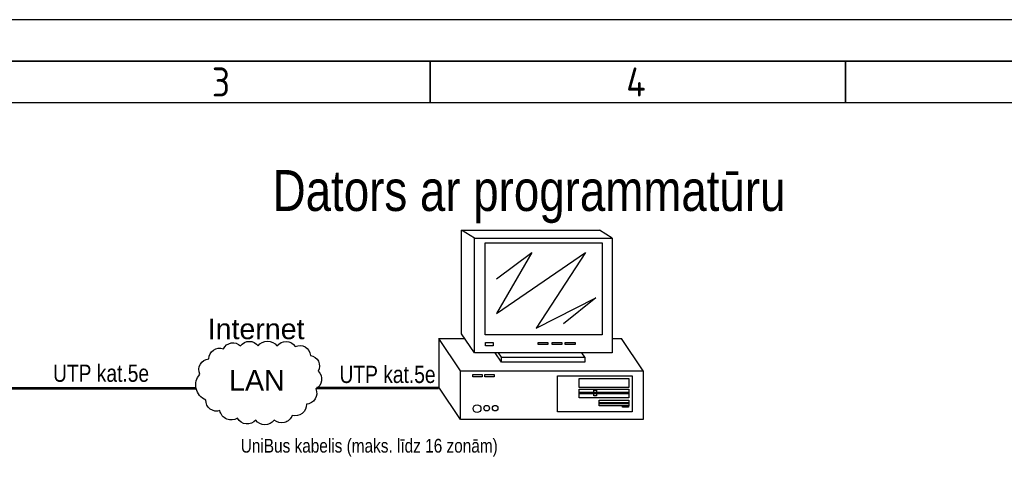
# Model space of a CAD drawing. Header units: millimetres. Extents: x -1662057 to -197461, y -941126 to 63888.
# Tile 8 of 209: x -1615233 to -1599149, y -849343 to -842181. Entities that reach past the tile are written whole.
import ezdxf

# ---------------------------------------------------------------- set-up
doc = ezdxf.new("R2010")
doc.units = ezdxf.units.MM
doc.linetypes.add('DASHEDX2', pattern=[1.5, 1, -0.5])
doc.layers.add('ESS AS', color=5, linetype='CONTINUOUS')
doc.layers.add('Rasējuma lapa', color=7, linetype='CONTINUOUS')
doc.styles.add('ISO', font='iso')
doc.styles.add('LV', font='arial.ttf')

# ---------------------------------------------------------------- blocks, each defined once
blk = doc.blocks.new('A2_L')
at = {"layer": 'Rasējuma lapa'}
blk.add_line((0, 420), (-594, 420), dxfattribs=at)
at = {"layer": 'Rasējuma lapa', "lineweight": 35}
for p, q in [((-5, 415), (-579, 415)), ((-442, 410), (-442, 415)), ((-392, 410), (-392, 415))]:
    blk.add_line(p, q, dxfattribs=at)
at = {"layer": 'Rasējuma lapa', "lineweight": 30}
blk.add_line((-10, 410), (-574, 410), dxfattribs=at)
at = {"layer": 'Rasējuma lapa', "style": 'ISO'}
for s, p in [('3', (-468.3, 410.75)), ('4', (-418.4, 410.75))]:
    blk.add_text(s, height=3.5, dxfattribs=at).set_placement(p)
blk = doc.blocks.new('*U1302')
at = {"layer": 'Rasējuma lapa'}
blk.add_blockref('A2_L', (0, 0), dxfattribs=at)

msp = doc.modelspace()

# ---------------------------------------------------------------- linework, layer by layer
at = {"layer": 'ESS AS', "linetype": 'Continuous', "ltscale": 0.7}
for p, q in [((-1608014.55454, -847309.79826), (-1608014.55454, -845620.25718)), ((-1608013.30696, -845620.25718), (-1605763.91712, -845620.25718)), ((-1607803.08944, -845746.34234), (-1608013.30696, -845620.25718)), ((-1605553.6996, -845746.34234), (-1605763.91712, -845620.25718)), ((-1607803.08944, -845746.34234), (-1605553.6996, -845746.34234)), ((-1607803.08944, -847619.40736), (-1607803.08944, -845746.34234)), ((-1605553.6996, -845746.34234), (-1605553.6996, -847619.40736)), ((-1607803.08944, -847619.40736), (-1608014.55454, -847309.79826)), ((-1608387.71292, -847385.40528), (-1607962.91443, -847385.40528)), ((-1605553.6996, -847385.40528), (-1605403.49745, -847385.40528)), ((-1605553.6996, -847619.40736), (-1607803.08944, -847619.40736)), ((-1607361.44551, -847773.86167), (-1607466.93885, -847619.40736)), ((-1607361.44551, -847690.85561), (-1607410.24515, -847619.40736)), ((-1606000.33386, -847690.85561), (-1606049.13349, -847619.40736)), ((-1608034.64729, -847914.96293), (-1605050.43183, -847914.96293)), ((-1608034.64729, -848708.94917), (-1608034.64729, -847914.96293)), ((-1605050.43183, -847914.96293), (-1605050.43183, -848708.94917)), ((-1608034.64729, -848708.94917), (-1608387.71292, -848179.51858)), ((-1605050.43183, -848708.94917), (-1608034.64729, -848708.94917))]:
    msp.add_line(p, q, dxfattribs=at)
for points in [[(-1607630.92316, -845827.24698), (-1605720.25176, -845827.24698), (-1605720.25176, -847325.90914), (-1607630.92316, -847325.90914)], [(-1607361.44551, -847690.85561), (-1606000.33386, -847690.85561), (-1606000.33386, -847773.86167), (-1607361.44551, -847773.86167)], [(-1606445.22819, -847994.11639), (-1605226.96464, -847994.11639), (-1605226.96464, -848585.31567), (-1606445.22819, -848585.31567)]]:
    msp.add_lwpolyline(points, close=True, dxfattribs=at)
at = {"layer": 'ESS AS', "color": 0, "linetype": 'Continuous'}
msp.add_lwpolyline([(-1607446.25408, -846412.17846), (-1606864.48901, -845984.70249), (-1607446.25408, -846976.44672), (-1605991.8414, -845984.70249), (-1606796.04605, -847215.83326), (-1605820.73403, -846719.96115), (-1606351.16688, -847147.43711)], dxfattribs=at)
at = {"layer": 'ESS AS', "color": 6, "linetype": 'Continuous'}
msp.add_lwpolyline([(-1612289.1742, -847969.27941, -0.52056705), (-1612145.03712, -847719.59417, -0.52056705), (-1611904.81008, -847556.33797, -0.52056705), (-1611626.14493, -847508.32111, -0.52056705), (-1611337.87078, -847508.32111, -0.52056705), (-1611030.37863, -847508.32111, -0.52056705), (-1610732.49548, -847517.92486, -0.52056705), (-1610482.65732, -847661.9745, -0.52056705), (-1610357.74036, -847921.26349, -0.52056705), (-1610396.17635, -848209.36277, -0.52056705), (-1610549.92242, -848459.04801, -0.52056705), (-1610780.54046, -848641.51077, -0.52056705), (-1611078.42361, -848718.33793, -0.52056705), (-1611376.30676, -848718.33793, -0.52056705), (-1611674.18991, -848689.52763, -0.52056705), (-1611962.46406, -848564.68454, -0.52056705), (-1612193.08424, -848391.82553, -0.52056705)], format="xyb", close=True, dxfattribs=at)
at = {"layer": 'ESS AS', "linetype": 'Continuous', "ltscale": 0.7}
for points in [[(-1608387.71292, -847385.40528), (-1608387.71292, -848179.51858)], [(-1608034.64729, -847914.96293), (-1608387.71292, -847385.40528)], [(-1605050.43183, -847914.96293), (-1605403.49745, -847385.40528)]]:
    msp.add_lwpolyline(points, dxfattribs=at)
at = {"layer": 'ESS AS', "color": 0, "linetype": 'Continuous', "ltscale": 0.7}
for points in [[(-1607622.81388, -847451.29382), (-1607498.6795, -847451.29382), (-1607498.6795, -847504.52977), (-1607622.81388, -847504.52977)], [(-1606764.47766, -847451.29382), (-1606604.7872, -847451.29382), (-1606604.7872, -847486.66771), (-1606764.47766, -847486.66771)], [(-1606534.29883, -847451.29382), (-1606374.60837, -847451.29382), (-1606374.60837, -847486.66771), (-1606534.29883, -847486.66771)], [(-1606321.58615, -847451.29382), (-1606161.89569, -847451.29382), (-1606161.89569, -847486.66771), (-1606321.58615, -847486.66771)], [(-1607832.53906, -847972.40172), (-1607679.08651, -847972.40172), (-1607679.08651, -848014.78034), (-1607832.53906, -848014.78034)], [(-1607636.04494, -847972.40172), (-1607482.59238, -847972.40172), (-1607482.59238, -848014.78034), (-1607636.04494, -848014.78034)], [(-1606092.16256, -848038.24619), (-1605279.98686, -848038.24619), (-1605279.98686, -848188.49767), (-1606092.16256, -848188.49767)], [(-1606092.16256, -848214.76541), (-1605279.98686, -848214.76541), (-1605279.98686, -848355.91074), (-1606092.16256, -848355.91074)], [(-1606080.31053, -848264.499), (-1605288.71994, -848264.499), (-1605288.71994, -848290.76674), (-1606080.31053, -848290.76674)], [(-1605852.00308, -848232.62747), (-1605809.5853, -848232.62747), (-1605809.5853, -848322.63826), (-1605852.00308, -848322.63826)], [(-1605765.91994, -848391.28463), (-1605279.98686, -848391.28463), (-1605279.98686, -848488.30015), (-1605765.91994, -848488.30015)], [(-1605384.15994, -848487.24944), (-1605288.71994, -848487.24944), (-1605288.71994, -848508.61387), (-1605384.15994, -848508.61387)]]:
    msp.add_lwpolyline(points, close=True, dxfattribs=at)
at = {"layer": 'ESS AS', "color": 6, "linetype": 'DASHEDX2', "ltscale": 150, "const_width": 42.10832}
msp.add_lwpolyline([(-1615702.49652, -849852.74351), (-1615702.49652, -848198.5893), (-1612358.51295, -848198.5893)], dxfattribs=at)
at = {"layer": 'ESS AS', "color": 6, "linetype": 'Continuous', "const_width": 42.10832}
msp.add_lwpolyline([(-1608387.77892, -848196.35463), (-1610382.72302, -848196.35463)], dxfattribs=at)
at = {"layer": 'ESS AS', "color": 0, "linetype": 'Continuous', "ltscale": 0.7}
for points in [[(-1605767.16752, -848434.01348), (-1605278.11549, -848434.01348)], [(-1605767.16752, -848450.12437), (-1605278.11549, -848450.12437)]]:
    msp.add_lwpolyline(points, dxfattribs=at)
for centre, radius in [((-1607762.05069, -848532.07972), 64.28662), ((-1607604.2316, -848524.37451), 45.42055), ((-1607466.37382, -848524.37451), 45.42055)]:
    msp.add_circle(centre, radius, dxfattribs=at)

# ---------------------------------------------------------------- block references
at = {"layer": 'Rasējuma lapa', "xscale": 135.6730224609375, "yscale": 135.6730224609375, "zscale": 135.6730224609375}
msp.add_blockref('*U1302', (-1548560.09211, -899163.79365), dxfattribs=at)

# ---------------------------------------------------------------- texts
at = {"layer": 'ESS AS', "linetype": 'Continuous', "style": 'LV', "width": 0.8}
msp.add_text('Dators ar programmatūru', height=667.7478977, dxfattribs=at).set_placement((-1611099.93049, -845304.02273))
at = {"layer": 'ESS AS', "color": 6, "linetype": 'Continuous', "style": 'LV'}
for s, p in [('Internet', (-1612161.92093, -847397.83657)), ('LAN', (-1611811.64249, -848237.08592))]:
    msp.add_text(s, height=333.873949, dxfattribs=at).set_placement(p)
at = {"layer": 'ESS AS', "color": 6, "linetype": 'Continuous', "style": 'LV', "width": 0.8}
for p in [(-1614688.6794, -848094.13336), (-1610008.61889, -848113.30432)]:
    msp.add_text('UTP kat.5e', height=280.722126, dxfattribs=at).set_placement(p)
at = {"layer": 'ESS AS', "color": 5, "linetype": 'Continuous', "style": 'LV', "width": 0.8}
msp.add_text('UniBus kabelis (maks. līdz 16 zonām)', height=224.5777005, dxfattribs=at).set_placement((-1611622.26687, -849250.23383))

doc.saveas('drawing.dxf')
